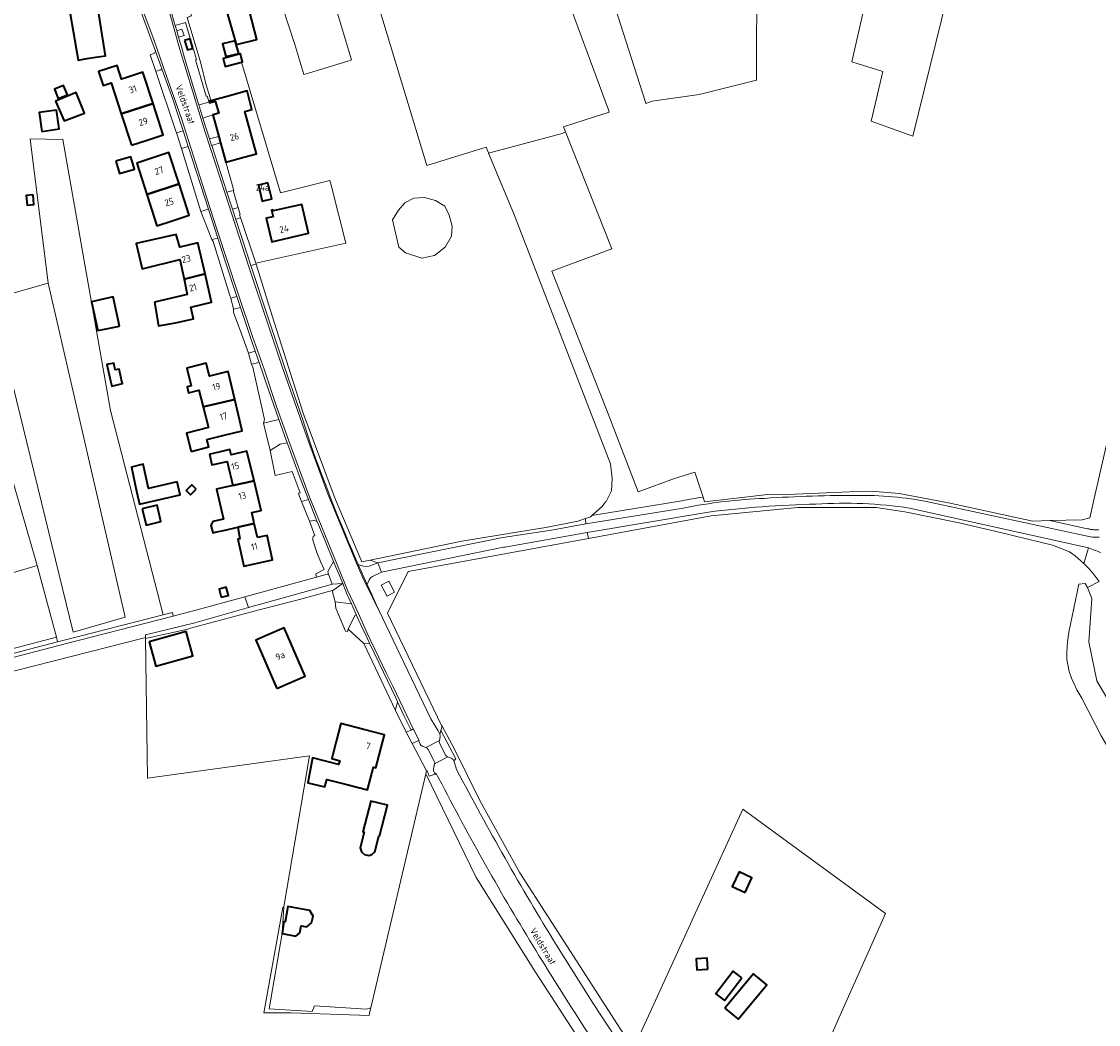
# Model space of a CAD drawing. Extents: x 184422 to 186971, y 345860 to 349088.
# Tile 51 of 59: x 185639 to 185929, y 347730 to 348000. Entities that reach past the tile are written whole.
import ezdxf
from ezdxf.enums import TextEntityAlignment as Align

# ---------------------------------------------------------------- set-up
doc = ezdxf.new("R2010")
doc.units = 0
for name, color, linetype, lineweight in [('B-WE-GR-BEPLANTING_CULTUUR_HEESTERS-GV', 90, 'Continuous', 18), ('B-WE-GR-BOUWLAND-GV', 80, 'Continuous', 13), ('B-WE-GR-GRAS-GV', 60, 'Continuous', 13), ('B-WE-GR-HOUTWAL-GV', 40, 'Continuous', 13), ('B-WE-GR-STRUIK-GV', 90, 'Continuous', 13), ('B-WE-OG-BEBOUWING-GV', 7, 'Continuous', 35), ('B-WE-OG-BEBOUWING-T18', 1, 'Continuous', 18), ('B-WE-OG-BEBOUWING_SCHUUR-GV', 7, 'Continuous', 35), ('B-WE-OG-TERREIN_ERF-GV', 7, 'Continuous', 18), ('B-WE-OG-TOPOGRAFIE-T18', 1, 'Continuous', 18), ('B-WE-OG-WEG-GV', 7, 'Continuous', 18), ('B-WE-VH-ONVERHARD-GV', 252, 'Continuous', 18), ('B-WE-VH-VERHARDING_ASFALT-GV', 252, 'Continuous', 18), ('B-WE-VH-VERHARDING_BETONSTRAATSTEEN-GV', 252, 'Continuous', 18), ('B-WE-VH-VERHARDING_HALFVERHARDING_GRIND-GV', 252, 'Continuous', 18), ('B-WE-VH-VERHARDING_OPEN-GV', 252, 'Continuous', 18), ('B-WE-VH-VERHARDING_TEGEL-GV', 252, 'Continuous', 18)]:
    doc.layers.add(name, color=color, linetype=linetype, lineweight=lineweight)
doc.styles.add('NLCS-ISO-M1000-T18', font='NLCS-ISO.ttf', dxfattribs={"height": 1.8})

msp = doc.modelspace()

# ---------------------------------------------------------------- linework, layer by layer
at = {"layer": 'B-WE-GR-BEPLANTING_CULTUUR_HEESTERS-GV', "flags": 128}
msp.add_lwpolyline([(185680.985, 347997.72), (185681.481, 347995.942), (185682.95, 347996.395), (185682.406, 347998.131)], close=True, dxfattribs=at)
at = {"layer": 'B-WE-GR-BOUWLAND-GV', "flags": 128}
for points in [[(185929.72, 347807.984), (185924.456, 347818.061), (185923.122, 347820.38), (185921.658, 347823.442), (185921.04, 347825.292), (185920.457, 347828.498), (185920.402, 347830.574), (185920.601, 347833.238), (185920.957, 347835.904), (185923.677, 347848.771), (185925.376, 347849.003), (185926.038, 347847.886), (185929.168, 347849.492), (185927.775, 347851.262), (185926.447, 347852.885), (185924.972, 347854.377), (185922.727, 347856.442), (185921.137, 347857.524), (185916.58, 347859.294), (185902.567, 347862.703), (185891.438, 347865.277), (185876.86, 347868.243), (185869.126, 347869.414), (185848.092, 347869.414), (185824.808, 347867.165), (185791.744, 347861.085), (185743.212, 347852.161), (185737.776, 347841.169), (185737.675, 347840.933), (185752.221, 347810.788), (185752.36, 347810.535), (185755.748, 347804.384), (185762.499, 347790.568), (185773.287, 347771.072), (185803.807, 347723.724)], [(185796.722, 347714.751), (185777.473, 347744.375), (185761.572, 347769.844), (185750.927, 347791.664), (185747.964, 347797.738), (185733.183, 347734.741), (185732.867, 347733.4), (185732.766, 347732.72), (185711.669, 347733.4), (185704.443, 347733.4), (185709.5, 347761.764), (185709.809, 347761.985), (185716.705, 347802.617), (185673.167, 347796.603), (185672.578, 347834.13), (185672.591, 347834.414), (185671.921, 347834.243), (185618.317, 347820.58)], [(185803.991, 347724.127), (185807.875, 347732.624), (185833.326, 347788.19), (185871.69, 347760.144), (185835.839, 347679.843)]]:
    msp.add_lwpolyline(points, dxfattribs=at)
at = {"layer": 'B-WE-GR-GRAS-GV', "flags": 128}
for points in [[(185895.962, 348038.242), (185879.024, 347969.319), (185867.773, 347973.35), (185870.983, 347986.777), (185862.591, 347989.334), (185865.541, 348002.38)], [(185837.022, 348014.444), (185836.937, 347984.399), (185821.538, 347980.537), (185808.856, 347978.781), (185807.195, 347978.163), (185807.004, 347978.762), (185796.818, 348010.777)], [(185784.167, 348011.658), (185797.118, 347976.457), (185797.354, 347975.816), (185793.357, 347974.529), (185785.046, 347971.853), (185785.556, 347970.529), (185798.06, 347938.989), (185781.897, 347932.966), (185796.646, 347895.812), (185805.105, 347873.626), (185814.934, 347877.188), (185817.248, 347877.944), (185820.342, 347878.954), (185820.432, 347878.684), (185822.581, 347872.234), (185823.015, 347870.931), (185830.815, 347871.825), (185839.242, 347872.791), (185847.371, 347873.008), (185866.155, 347873.84), (185868.888, 347873.746), (185875.318, 347873.221), (185888.642, 347870.631), (185911.307, 347865.764), (185915.907, 347865.887), (185924.558, 347866.117), (185926.647, 347866.649), (185928.234, 347873.772), (185939.866, 347924.613)], [(185699.251, 348008.295), (185702.533, 347995.354), (185697.041, 347994.008), (185697.816, 347991.397), (185698.128, 347991.478), (185698.148, 347991.483), (185698.365, 347990.649), (185698.71, 347989.32), (185698.452, 347989.253), (185708.899, 347954.056), (185722.192, 347957.435), (185722.526, 347956.123), (185726.495, 347940.512), (185702.255, 347935.189), (185702.345, 347934.882), (185706.583, 347921.245), (185714.988, 347894.829), (185723.585, 347871.709), (185730.766, 347854.752), (185733.054, 347855.227), (185757.709, 347860.34), (185776.884, 347863.516), (185780.281, 347864.02), (185788.884, 347865.714), (185790.954, 347866.416), (185792.095, 347866.803), (185792.286, 347866.874), (185792.672, 347867.274), (185795.458, 347869.681), (185796.378, 347870.907), (185796.476, 347871.003), (185797.958, 347873.861), (185798.17, 347877.248), (185797.641, 347881.163), (185771.711, 347948.474), (185764.906, 347964.747), (185764.871, 347964.831), (185764.237, 347966.354), (185748.281, 347961.406), (185735.516, 348003.507)], [(185724.116, 348002.678), (185728.008, 347989.831), (185726.981, 347989.52), (185717.598, 347986.677), (185715.2, 347985.951), (185712.721, 347994.028), (185709.561, 348003.885)], [(185611.308, 347824.709), (185648.614, 347834.499), (185643.455, 347853.813), (185624.405, 347848.125)]]:
    msp.add_lwpolyline(points, dxfattribs=at)
for points in [[(185742.526, 347937.934), (185740.767, 347939.472), (185739.075, 347946.781), (185740.641, 347949.422), (185742.399, 347951.369), (185744.785, 347952.624), (185747.673, 347952.813), (185750.624, 347952.059), (185753.135, 347950.489), (185754.266, 347948.104), (185755.082, 347945.09), (185754.887, 347942.398), (185753.238, 347939.442), (185750.378, 347937.195), (185746.905, 347936.514)], [(185653.112, 347835.822), (185667.135, 347839.923), (185646.365, 347929.749), (185631.152, 347925.516)], [(185635.831, 347880.307), (185632.194, 347884.81), (185614.647, 347880.549), (185624.405, 347848.125), (185643.455, 347853.813)], [(185711.669, 347733.4), (185732.766, 347732.72), (185732.867, 347733.4), (185733.183, 347734.741), (185732.085, 347734.46), (185718.065, 347735.3), (185717.417, 347733.824), (185705.826, 347734.535), (185709.314, 347754.785), (185709.809, 347761.985), (185709.5, 347761.764), (185704.443, 347733.4)]]:
    msp.add_lwpolyline(points, close=True, dxfattribs=at)
at = {"layer": 'B-WE-GR-HOUTWAL-GV', "flags": 128}
for points in [[(185648.614, 347834.499), (185648.95, 347833.241), (185650.744, 347833.71), (185677.356, 347840.539), (185663.214, 347895.512), (185650.396, 347968.427), (185641.566, 347968.596), (185646.365, 347929.749), (185667.135, 347839.923), (185653.112, 347835.822), (185631.152, 347925.516), (185627.183, 347923.928), (185636.179, 347886.887), (185636.433, 347885.84), (185632.194, 347884.81), (185635.831, 347880.307), (185643.455, 347853.813)], [(185926.038, 347847.886), (185925.376, 347849.003), (185923.677, 347848.771), (185920.957, 347835.904), (185920.601, 347833.238), (185920.402, 347830.574), (185920.457, 347828.498), (185921.04, 347825.292), (185921.658, 347823.442), (185923.122, 347820.38), (185924.456, 347818.061), (185929.72, 347807.984), (186003.932, 347682.221), (186033.291, 347633.23), (186044.917, 347615.829), (186048.909, 347618.127), (185928.48, 347822.727), (185926.322, 347833.302), (185927.186, 347844.957)]]:
    msp.add_lwpolyline(points, close=True, dxfattribs=at)
msp.add_lwpolyline([(185939.866, 347924.613), (185928.234, 347873.772), (185926.647, 347866.649), (185924.558, 347866.117), (185915.907, 347865.887), (185926.026, 347863.706), (185926.201, 347863.665), (185926.376, 347863.626), (185926.552, 347863.591), (185926.728, 347863.559), (185926.905, 347863.53), (185927.083, 347863.504), (185927.261, 347863.482), (185927.439, 347863.462), (185927.618, 347863.445), (185927.797, 347863.432), (185927.976, 347863.422), (185928.155, 347863.414), (185928.335, 347863.41), (185928.514, 347863.409), (185928.694, 347863.412), (185928.873, 347863.417), (185929.052, 347863.425)], dxfattribs=at)
at = {"layer": 'B-WE-GR-STRUIK-GV', "flags": 128}
msp.add_lwpolyline([(185562.384, 347810.698), (185562.199, 347809.831), (185563.291, 347810.27), (185584.079, 347816.822), (185617.037, 347824.908), (185648.95, 347833.241), (185648.614, 347834.499), (185611.308, 347824.709), (185565.987, 347812.664), (185565.688, 347812.585), (185520.824, 347877.515), (185518.649, 347879.902), (185517.77, 347879.285), (185518.857, 347877.849), (185519.638, 347877.615), (185564.307, 347811.425), (185564.19, 347811.39)], close=True, dxfattribs=at)
at = {"layer": 'B-WE-OG-BEBOUWING-GV', "flags": 128}
for points in [[(185643.034, 348009.184), (185643.195, 348009.211), (185643.261, 348008.821), (185651.004, 348010.135), (185654.449, 347989.829), (185656.907, 347990.216), (185659.101, 347990.561), (185661.846, 347990.993), (185660.429, 348000), (185658.629, 348011.447), (185661.677, 348011.892), (185660.259, 348021.302), (185653.623, 348020.222), (185653.398, 348021.265), (185653.11, 348021.217), (185649.952, 348020.693), (185649.196, 348025.667), (185640.838, 348024.356), (185640.914, 348023.872), (185642.51, 348012.574)], [(185696.698, 347994.969), (185696.976, 347993.992), (185697.041, 347994.008), (185702.533, 347995.354), (185699.251, 348008.295), (185698.665, 348008.152), (185698.098, 348010.466), (185697.283, 348010.361), (185697.064, 348011.08), (185695.819, 348010.702), (185695.073, 348013.161), (185691.803, 348012.168)], [(185696.698, 347994.969), (185693.276, 347994.18), (185694.212, 347990.768), (185697.661, 347991.586), (185696.976, 347993.992)], [(185694.199, 347990.457), (185693.46, 347990.265), (185694.023, 347988.101), (185698.452, 347989.253), (185698.71, 347989.32), (185698.365, 347990.649), (185698.148, 347991.483), (185698.128, 347991.478), (185697.816, 347991.397)], [(185666.067, 347975.327), (185674.629, 347978.099), (185671.896, 347986.541), (185667.3, 347985.054), (185666.178, 347984.691), (185664.98, 347988.394), (185659.976, 347986.775), (185661.202, 347982.988), (185663.362, 347983.687)], [(185651.57, 347980.424), (185650.538, 347983.004), (185648.067, 347982.017), (185649.099, 347979.436)], [(185648.355, 347978.753), (185650.696, 347973.474), (185656.145, 347975.505), (185653.916, 347981.094)], [(185689.757, 347978.507), (185689.804, 347978.335), (185691.377, 347978.774), (185692.279, 347975.496), (185690.717, 347975.066), (185692.321, 347969.242), (185692.793, 347967.528), (185694.226, 347962.324), (185699.047, 347963.652), (185702.444, 347964.588), (185699.286, 347975.978), (185701.207, 347976.511), (185699.902, 347981.529), (185694.519, 347980.047), (185690.199, 347978.858), (185690.186, 347978.854), (185689.698, 347978.72)], [(185644.732, 347970.615), (185649.396, 347971.279), (185648.672, 347976.359), (185644.003, 347975.689)], [(185668.798, 347966.887), (185672.775, 347968.174), (185677.361, 347969.658), (185674.629, 347978.099), (185666.067, 347975.327)], [(185670.226, 347962.112), (185672.936, 347953.681), (185681.606, 347956.468), (185678.896, 347964.899), (185674.285, 347963.417)], [(185664.653, 347962.568), (185665.628, 347959.265), (185669.618, 347960.443), (185668.642, 347963.746)], [(185672.936, 347953.681), (185675.646, 347945.25), (185679.727, 347946.562), (185684.316, 347948.037), (185681.606, 347956.468)], [(185705.528, 347956.765), (185702.953, 347956.149), (185703.969, 347951.849), (185706.544, 347952.465)], [(185642.355, 347953.532), (185640.501, 347953.376), (185640.721, 347950.772), (185642.574, 347950.928)], [(185706.928, 347947.637), (185705.091, 347947.229), (185706.608, 347940.887), (185711.471, 347942.05), (185716.458, 347943.243), (185714.607, 347950.981), (185711.777, 347950.329), (185706.905, 347949.207), (185706.84, 347949.489), (185706.518, 347949.415)], [(185688.607, 347932.257), (185686.658, 347940.614), (185681.789, 347939.479), (185680.867, 347942.894), (185670.125, 347940.49), (185671.658, 347933.638), (185681.81, 347936.126), (185682.961, 347930.828)], [(185674.984, 347924.622), (185676.096, 347918.281), (185680.651, 347919.081), (185685.521, 347920.216), (185684.796, 347923.323), (185690.386, 347924.627), (185688.607, 347932.257), (185682.961, 347930.828), (185683.843, 347926.769)], [(185665.557, 347918.22), (185663.938, 347926.078), (185658.107, 347924.793), (185659.793, 347917.035)], [(185663.195, 347903.529), (185663.526, 347902.106), (185666.391, 347902.772), (185666.166, 347903.72), (185666.058, 347904.183), (185665.482, 347906.659), (185664.476, 347906.426), (185664.044, 347908.287), (185662.19, 347907.856)], [(185696.613, 347898.435), (185694.814, 347905.967), (185689.811, 347904.732), (185688.93, 347908.211), (185684.063, 347906.979), (185683.688, 347906.884), (185684.876, 347902.192), (185683.787, 347901.916), (185684.201, 347900.283), (185686.976, 347900.986), (185688.114, 347896.493)], [(185684.856, 347884.515), (185689.638, 347885.726), (185689.128, 347887.739), (185693.734, 347888.839), (185698.626, 347890.008), (185696.613, 347898.435), (185688.114, 347896.493), (185689.525, 347890.918), (185683.613, 347889.421)], [(185689.795, 347883.737), (185690.453, 347880.875), (185694.592, 347881.827), (185696.11, 347875.32), (185701.787, 347876.621), (185699.894, 347884.586), (185695.672, 347883.582), (185695.323, 347885.051), (185690.452, 347883.894)], [(185681.153, 347876.318), (185673.42, 347874.555), (185671.95, 347881.048), (185668.782, 347880.234), (185670.171, 347873.814), (185670.967, 347870.322), (185681.949, 347872.826)], [(185686.204, 347874.336), (185685.073, 347875.481), (185683.564, 347873.989), (185684.695, 347872.845)], [(185693.533, 347866.314), (185690.661, 347865.652), (185690.2, 347864.572), (185690.484, 347863.43), (185690.675, 347862.593), (185691.356, 347862.744), (185693.556, 347863.231), (185697.438, 347864.09), (185701.86, 347865.068), (185701.727, 347865.654), (185701.183, 347868.054), (185703.693, 347868.602), (185701.787, 347876.621), (185696.11, 347875.32), (185691.694, 347874.308)], [(185671.707, 347869.096), (185672.738, 347864.699), (185676.734, 347865.635), (185675.703, 347870.033)], [(185702.712, 347861.307), (185701.86, 347865.068), (185697.438, 347864.09), (185698.013, 347860.979), (185697.451, 347860.855), (185699.006, 347853.597), (185701.88, 347854.248), (185706.775, 347855.356), (185705.296, 347861.892)], [(185692.964, 347845.29), (185694.876, 347845.764), (185694.337, 347847.937), (185692.424, 347847.463)], [(185707.891, 347820.687), (185710.948, 347822.008), (185715.551, 347823.996), (185709.912, 347837.05), (185705.34, 347835.075), (185702.252, 347833.741)], [(185673.569, 347833.23), (185675.368, 347826.743), (185685.368, 347829.516), (185683.569, 347836.004)], [(185727.098, 347794.763), (185732.319, 347793.41), (185733.884, 347799.564), (185734.559, 347799.395), (185736.874, 347808.227), (185730.991, 347809.755), (185725.109, 347811.283), (185723.852, 347806.444), (185722.943, 347802.945), (185722.697, 347801.843), (185724.845, 347801.273), (185724.538, 347800.283), (185717.506, 347802.092), (185716.29, 347795.354), (185720.859, 347794.208), (185721.415, 347796.235)], [(185735.503, 347780.963), (185737.695, 347789.274), (185733.254, 347790.431), (185731.062, 347782.12), (185731.429, 347782.024), (185730.37, 347777.863), (185730.687, 347776.759), (185731.483, 347776.021), (185732.633, 347775.784), (185733.47, 347776.015), (185734.245, 347776.737), (185735.325, 347781.009)], [(185833.889, 347765.831), (185835.724, 347769.794), (185832.282, 347771.387), (185830.448, 347767.424)], [(185709.811, 347757.992), (185709.314, 347754.785), (185713.013, 347754.049), (185714.102, 347754.933), (185714.497, 347756.814), (185715.956, 347756.576), (185717.286, 347757.623), (185717.66, 347759.486), (185716.825, 347760.925), (185710.898, 347762.011), (185710.131, 347757.913)], [(185823.89, 347745.2), (185823.696, 347748.183), (185820.741, 347747.992), (185820.935, 347745.008)], [(185832.986, 347742.833), (185830.642, 347744.633), (185825.98, 347738.564), (185828.324, 347736.764)], [(185828.441, 347734.724), (185832.054, 347731.719), (185839.727, 347740.946), (185836.113, 347743.951)]]:
    msp.add_lwpolyline(points, close=True, dxfattribs=at)
at = {"layer": 'B-WE-OG-BEBOUWING_SCHUUR-GV', "flags": 128}
msp.add_lwpolyline([(185683.127, 347995.104), (185683.884, 347992.531), (185685.322, 347992.958), (185684.58, 347995.488)], close=True, dxfattribs=at)
at = {"layer": 'B-WE-OG-TERREIN_ERF-GV', "flags": 128}
for points in [[(185865.541, 348002.38), (185862.591, 347989.334), (185870.983, 347986.777), (185867.773, 347973.35), (185879.024, 347969.319), (185895.962, 348038.242)], [(185675.256, 347992.203), (185672.382, 348000), (185662.592, 348026.56), (185653.983, 348028.849), (185609.04, 348017.61)], [(185635.124, 348022.98), (185640.914, 348023.872), (185640.838, 348024.356), (185649.196, 348025.667), (185649.952, 348020.693), (185653.11, 348021.217), (185653.398, 348021.265), (185653.623, 348020.222), (185660.259, 348021.302), (185661.677, 348011.892), (185658.629, 348011.447), (185660.429, 348000), (185661.846, 347990.993), (185659.101, 347990.561), (185656.907, 347990.216), (185654.449, 347989.829), (185651.004, 348010.135), (185643.261, 348008.821), (185643.195, 348009.211), (185643.034, 348009.184), (185638.207, 348008.365)], [(185796.818, 348010.777), (185807.004, 347978.762), (185807.195, 347978.163), (185808.856, 347978.781), (185821.538, 347980.537), (185836.937, 347984.399), (185837.022, 348014.444)], [(185683.838, 348001.224), (185687.505, 347988.979), (185688.862, 347983.431), (185689.969, 347979.645), (185690.186, 347978.854), (185690.199, 347978.858), (185694.519, 347980.047), (185699.902, 347981.529), (185701.207, 347976.511), (185699.286, 347975.978), (185702.444, 347964.588), (185699.047, 347963.652), (185694.226, 347962.324), (185696.385, 347954.747), (185696.164, 347954.729), (185697.482, 347950.141), (185698.053, 347948.267), (185697.861, 347948.207), (185698.143, 347947.418), (185702.255, 347935.189), (185726.495, 347940.512), (185722.526, 347956.123), (185722.192, 347957.435), (185708.899, 347954.056), (185698.452, 347989.253), (185694.023, 347988.101), (185693.46, 347990.265), (185694.199, 347990.457), (185697.816, 347991.397), (185697.041, 347994.008), (185696.976, 347993.992), (185697.661, 347991.586), (185694.212, 347990.768), (185693.276, 347994.18), (185696.698, 347994.969), (185691.803, 348012.168)], [(185735.516, 348003.507), (185748.281, 347961.406), (185764.237, 347966.354), (185764.871, 347964.831), (185764.906, 347964.747), (185784.713, 347970.097), (185785.556, 347970.529), (185785.046, 347971.853), (185793.357, 347974.529), (185797.354, 347975.816), (185797.118, 347976.457), (185784.167, 348011.658)], [(185709.561, 348003.885), (185712.721, 347994.028), (185715.2, 347985.951), (185717.598, 347986.677), (185726.981, 347989.52), (185728.008, 347989.831), (185724.116, 348002.678)], [(185695.548, 347925.78), (185695.301, 347926.459), (185690.823, 347940.977), (185690.414, 347941.52), (185687.512, 347949.051), (185682.319, 347966.005), (185680.936, 347970.21), (185680.706, 347970.911), (185675.396, 347986.738), (185673.87, 347991.257), (185674.808, 347991.576)], [(185822.581, 347872.234), (185820.432, 347878.684), (185820.342, 347878.954), (185817.248, 347877.944), (185814.934, 347877.188), (185805.105, 347873.626), (185796.646, 347895.812), (185781.897, 347932.966), (185798.06, 347938.989), (185785.556, 347970.529), (185784.713, 347970.097), (185764.906, 347964.747), (185771.711, 347948.474), (185797.641, 347881.163), (185798.17, 347877.248), (185797.958, 347873.861), (185796.476, 347871.003), (185796.378, 347870.907)], [(185631.152, 347925.516), (185646.365, 347929.749), (185641.566, 347968.596), (185650.396, 347968.427), (185663.214, 347895.512), (185677.356, 347840.539), (185679.849, 347841.179), (185680.046, 347840.197), (185686.173, 347841.769), (185699.312, 347845.371), (185718.567, 347850.649), (185718.398, 347851.529), (185720.676, 347852.771), (185719.693, 347854.859), (185718.672, 347857.341), (185717.562, 347860.63), (185717.623, 347861.201), (185717.679, 347861.718), (185718.115, 347861.792), (185716.7, 347865.694), (185714.55, 347871.056), (185714.009, 347872.404), (185713.757, 347873.264), (185714.218, 347873.349), (185712.041, 347879.121), (185707.479, 347877.991), (185706.141, 347884.751), (185704.343, 347892.131), (185704.649, 347893.065), (185701.488, 347907.217), (185701.07, 347907.95), (185700.319, 347910.919), (185698.09, 347917.15), (185696.271, 347921.864), (185696.288, 347922.783), (185695.548, 347925.78)], [(185796.378, 347870.907), (185795.458, 347869.681), (185792.672, 347867.274), (185816.876, 347871.205)]]:
    msp.add_lwpolyline(points, dxfattribs=at)
at = {"layer": 'B-WE-OG-TERREIN_ERF-GV'}
for points in [[(185674.808, 347991.576, 0.2581273), (185675.256, 347992.203)], [(185816.876, 347871.205, -0.0103528), (185822.581, 347872.234)]]:
    msp.add_lwpolyline(points, format="xyb", dxfattribs=at)
at = {"layer": 'B-WE-OG-TERREIN_ERF-GV', "flags": 128}
for points in [[(185666.067, 347975.327), (185663.362, 347983.687), (185661.202, 347982.988), (185659.976, 347986.775), (185664.98, 347988.394), (185666.178, 347984.691), (185667.3, 347985.054), (185671.896, 347986.541), (185674.629, 347978.099), (185677.361, 347969.658), (185672.775, 347968.174), (185668.798, 347966.887)], [(185648.355, 347978.753), (185653.916, 347981.094), (185656.145, 347975.505), (185650.696, 347973.474)], [(185644.003, 347975.689), (185648.672, 347976.359), (185649.396, 347971.279), (185644.732, 347970.615)], [(185672.936, 347953.681), (185670.226, 347962.112), (185674.285, 347963.417), (185678.896, 347964.899), (185681.606, 347956.468), (185684.316, 347948.037), (185679.727, 347946.562), (185675.646, 347945.25)], [(185703.969, 347951.849), (185702.953, 347956.149), (185705.528, 347956.765), (185706.544, 347952.465)], [(185739.075, 347946.781), (185740.767, 347939.472), (185742.526, 347937.934), (185746.905, 347936.514), (185750.378, 347937.195), (185753.238, 347939.442), (185754.887, 347942.398), (185755.082, 347945.09), (185754.266, 347948.104), (185753.135, 347950.489), (185750.624, 347952.059), (185747.673, 347952.813), (185744.785, 347952.624), (185742.399, 347951.369), (185740.641, 347949.422)], [(185706.608, 347940.887), (185705.091, 347947.229), (185706.928, 347947.637), (185706.518, 347949.415), (185706.84, 347949.489), (185706.905, 347949.207), (185711.777, 347950.329), (185714.607, 347950.981), (185716.458, 347943.243), (185711.471, 347942.05)], [(185688.607, 347932.257), (185690.386, 347924.627), (185684.796, 347923.323), (185685.521, 347920.216), (185680.651, 347919.081), (185676.096, 347918.281), (185674.984, 347924.622), (185683.843, 347926.769), (185682.961, 347930.828), (185681.81, 347936.126), (185671.658, 347933.638), (185670.125, 347940.49), (185680.867, 347942.894), (185681.789, 347939.479), (185686.658, 347940.614)], [(185665.557, 347918.22), (185659.793, 347917.035), (185658.107, 347924.793), (185663.938, 347926.078)], [(185666.391, 347902.772), (185663.526, 347902.106), (185663.195, 347903.529), (185662.19, 347907.856), (185664.044, 347908.287), (185664.476, 347906.426), (185665.482, 347906.659), (185666.058, 347904.183), (185666.166, 347903.72)], [(185696.613, 347898.435), (185698.626, 347890.008), (185693.734, 347888.839), (185689.128, 347887.739), (185689.638, 347885.726), (185684.856, 347884.515), (185683.613, 347889.421), (185689.525, 347890.918), (185688.114, 347896.493), (185686.976, 347900.986), (185684.201, 347900.283), (185683.787, 347901.916), (185684.876, 347902.192), (185683.688, 347906.884), (185684.063, 347906.979), (185688.93, 347908.211), (185689.811, 347904.732), (185694.814, 347905.967)], [(185690.661, 347865.652), (185693.533, 347866.314), (185691.694, 347874.308), (185696.11, 347875.32), (185694.592, 347881.827), (185690.453, 347880.875), (185689.795, 347883.737), (185690.452, 347883.894), (185695.323, 347885.051), (185695.672, 347883.582), (185699.894, 347884.586), (185701.787, 347876.621), (185703.693, 347868.602), (185701.183, 347868.054), (185701.727, 347865.654), (185701.86, 347865.068), (185702.712, 347861.307), (185705.296, 347861.892), (185706.775, 347855.356), (185701.88, 347854.248), (185699.006, 347853.597), (185697.451, 347860.855), (185698.013, 347860.979), (185697.438, 347864.09), (185693.556, 347863.231), (185691.356, 347862.744), (185690.675, 347862.593), (185690.484, 347863.43), (185690.2, 347864.572)], [(185673.42, 347874.555), (185681.153, 347876.318), (185681.949, 347872.826), (185670.967, 347870.322), (185670.171, 347873.814), (185668.782, 347880.234), (185671.95, 347881.048)], [(185675.703, 347870.033), (185676.734, 347865.635), (185672.738, 347864.699), (185671.707, 347869.096)], [(185736.004, 347848.545), (185737.576, 347845.551), (185739.601, 347846.615), (185738.029, 347849.609)], [(185709.314, 347754.785), (185705.826, 347734.535), (185717.417, 347733.824), (185718.065, 347735.3), (185732.085, 347734.46), (185733.183, 347734.741), (185747.964, 347797.738), (185748.149, 347798.527), (185744.329, 347805.871), (185742.729, 347808.946), (185739.824, 347814.817), (185731.34, 347832.803), (185727.108, 347836.704), (185726.895, 347836.02), (185726.432, 347836.178), (185723.833, 347842.322), (185723.578, 347844.01), (185722.847, 347847.063), (185714.025, 347844.616), (185703.146, 347841.856), (185684.355, 347836.82), (185684.002, 347836.629), (185672.578, 347834.13), (185673.167, 347796.603), (185716.705, 347802.617), (185709.809, 347761.985)], [(185702.252, 347833.741), (185705.34, 347835.075), (185709.912, 347837.05), (185715.551, 347823.996), (185710.948, 347822.008), (185707.891, 347820.687)], [(185685.368, 347829.516), (185675.368, 347826.743), (185673.569, 347833.23), (185683.569, 347836.004)], [(185720.859, 347794.208), (185716.29, 347795.354), (185717.506, 347802.092), (185724.538, 347800.283), (185724.845, 347801.273), (185722.697, 347801.843), (185722.943, 347802.945), (185723.852, 347806.444), (185725.109, 347811.283), (185730.991, 347809.755), (185736.874, 347808.227), (185734.559, 347799.395), (185733.884, 347799.564), (185732.319, 347793.41), (185727.098, 347794.763), (185721.415, 347796.235)], [(185737.695, 347789.274), (185735.503, 347780.963), (185735.325, 347781.009), (185734.245, 347776.737), (185733.47, 347776.015), (185732.633, 347775.784), (185731.483, 347776.021), (185730.687, 347776.759), (185730.37, 347777.863), (185731.429, 347782.024), (185731.062, 347782.12), (185733.254, 347790.431)], [(185804.345, 347723.965), (185806.713, 347722.469), (185806.261, 347719.864), (185809.399, 347714.989), (185810.666, 347713.021), (185812.791, 347710.117), (185813.791, 347709.252), (185814.269, 347708.557), (185820.351, 347699.715), (185835.121, 347679.97), (185835.839, 347679.843), (185871.69, 347760.144), (185833.326, 347788.19), (185807.875, 347732.624), (185803.991, 347724.127)], [(185709.314, 347754.785), (185709.811, 347757.992), (185710.131, 347757.913), (185710.898, 347762.011), (185716.825, 347760.925), (185717.66, 347759.486), (185717.286, 347757.623), (185715.956, 347756.576), (185714.497, 347756.814), (185714.102, 347754.933), (185713.013, 347754.049)], [(185828.441, 347734.724), (185836.113, 347743.951), (185839.727, 347740.946), (185832.054, 347731.719)]]:
    msp.add_lwpolyline(points, close=True, dxfattribs=at)
at = {"layer": 'B-WE-OG-WEG-GV', "flags": 128}
for points in [[(185729.8, 347854.099), (185731.222, 347853.632), (185731.989, 347853.516), (185732.753, 347853.659), (185735.108, 347854.523), (185733.054, 347855.227), (185730.766, 347854.752), (185723.585, 347871.709), (185714.988, 347894.829), (185706.583, 347921.245), (185702.345, 347934.882), (185701.658, 347934.699), (185700.929, 347934.505), (185705.582, 347920.409), (185711.287, 347903.224), (185711.296, 347903.197), (185711.932, 347901.625), (185712.509, 347900.031), (185714.784, 347893.304), (185716.939, 347886.537)], [(185929.052, 347863.425), (185928.873, 347863.417), (185928.694, 347863.412), (185928.514, 347863.409), (185928.335, 347863.41), (185928.155, 347863.414), (185927.976, 347863.422), (185927.797, 347863.432), (185927.618, 347863.445), (185927.439, 347863.462), (185927.261, 347863.482), (185927.083, 347863.504), (185926.905, 347863.53), (185926.728, 347863.559), (185926.552, 347863.591), (185926.376, 347863.626), (185926.201, 347863.665), (185926.026, 347863.706), (185915.907, 347865.887), (185911.307, 347865.764), (185888.642, 347870.631), (185875.318, 347873.221), (185868.888, 347873.746), (185866.155, 347873.84), (185847.371, 347873.008), (185839.242, 347872.791), (185830.815, 347871.825), (185823.015, 347870.931), (185822.581, 347872.234)], [(185816.876, 347871.205), (185792.672, 347867.274), (185792.286, 347866.874), (185792.095, 347866.803), (185790.954, 347866.416)], [(185790.954, 347866.416), (185791.024, 347864.98), (185817.234, 347869.237)], [(185791.4, 347862.651), (185791.744, 347861.085), (185824.808, 347867.165), (185848.092, 347869.414), (185869.126, 347869.414), (185876.86, 347868.243), (185891.438, 347865.277), (185902.567, 347862.703), (185916.58, 347859.294), (185921.137, 347857.524), (185922.727, 347856.442), (185924.972, 347854.377), (185926.012, 347857.64), (185926.246, 347858.524), (185878.162, 347869.259)], [(185884.722, 347870.561), (185925.579, 347861.757)], [(185824.072, 347868.165), (185791.4, 347862.651)], [(185927.644, 347858.048), (185926.246, 347858.524), (185926.012, 347857.64), (185924.972, 347854.377), (185926.447, 347852.885), (185927.775, 347851.262), (185929.168, 347849.492), (185926.038, 347847.886), (185927.186, 347844.957), (185926.322, 347833.302), (185928.48, 347822.727), (186048.909, 347618.127), (186044.917, 347615.829)], [(185618.317, 347820.58), (185671.921, 347834.243), (185672.591, 347834.414), (185672.624, 347835.113), (185685.907, 347838.393), (185700.326, 347842.461), (185699.312, 347845.371), (185686.173, 347841.769), (185680.046, 347840.197), (185651.002, 347832.744), (185617.293, 347823.941)], [(185435.783, 347749.618), (185441.844, 347754.352), (185461.79, 347765.324), (185485.742, 347776.823), (185537.918, 347798.987), (185563.628, 347809.328), (185584.347, 347815.858), (185617.293, 347823.941), (185651.002, 347832.744), (185680.046, 347840.197), (185679.849, 347841.179), (185677.356, 347840.539), (185650.744, 347833.71), (185648.95, 347833.241), (185617.037, 347824.908), (185584.079, 347816.822), (185563.291, 347810.27), (185562.199, 347809.831), (185537.529, 347799.908), (185485.335, 347777.737), (185461.333, 347766.214), (185459.995, 347765.478), (185441.291, 347755.188), (185435.073, 347750.333)], [(185783.113, 347751.653), (185793.058, 347735.914), (185802.835, 347721.078), (185804.034, 347723.37), (185804.345, 347723.965), (185803.991, 347724.127), (185803.807, 347723.724), (185773.287, 347771.072), (185762.499, 347790.568), (185755.748, 347804.384), (185752.36, 347810.535), (185752.054, 347809.418), (185756.1, 347801.771), (185755.522, 347801.253)], [(185755.522, 347801.253), (185755.827, 347800.405), (185756.273, 347798.891)], [(185752.272, 347795.053), (185750.665, 347797.89), (185750.483, 347797.653), (185748.869, 347797.151), (185748.345, 347798.549), (185748.149, 347798.527), (185747.964, 347797.738), (185750.927, 347791.664), (185761.572, 347769.844), (185777.473, 347744.375), (185796.722, 347714.751), (185797.313, 347713.841), (185798.196, 347712.482), (185799.21, 347716.615), (185798.262, 347718.006)]]:
    msp.add_lwpolyline(points, dxfattribs=at)
at = {"layer": 'B-WE-OG-WEG-GV'}
for points in [[(185716.939, 347886.537, 0.0161831), (185729.8, 347854.099)], [(185822.581, 347872.234, 0.0103528), (185816.876, 347871.205)], [(185817.234, 347869.237, -0.0397242), (185839.102, 347871.87)], [(185839.102, 347871.87, -0.0173803), (185864.818, 347872.653)], [(185864.818, 347872.653, -0.0584894), (185884.722, 347870.561)], [(185852.955, 347870.333, 0.0243694), (185824.072, 347868.165)], [(185878.162, 347869.259, 0.0517431), (185852.955, 347870.333)], [(185925.579, 347861.757, 0.0736905), (185929.175, 347861.43)], [(185929.565, 347857.338, 0.0021225), (185927.644, 347858.048)], [(185756.273, 347798.891, 0.0160227), (185783.113, 347751.653)], [(185778.534, 347748.707, -0.0187727), (185752.272, 347795.053)], [(185798.262, 347718.006, -0.0111284), (185778.534, 347748.707)]]:
    msp.add_lwpolyline(points, format="xyb", dxfattribs=at)
at = {"layer": 'B-WE-OG-WEG-GV', "flags": 128}
for points in [[(185733.054, 347855.227), (185735.108, 347854.523), (185768.709, 347861.383), (185781.793, 347863.353), (185791.024, 347864.98), (185790.954, 347866.416), (185788.884, 347865.714), (185780.281, 347864.02), (185776.884, 347863.516), (185757.709, 347860.34)], [(185736.065, 347852.044), (185733.655, 347850.837), (185733.135, 347850.451), (185732.776, 347849.913), (185732.248, 347848.714), (185733.434, 347846.003), (185734.685, 347843.321), (185736.384, 347839.723), (185742.043, 347827.733), (185749.338, 347812.556), (185751.312, 347809.322), (185751.79, 347808.46), (185752.054, 347809.418), (185752.36, 347810.535), (185752.221, 347810.788), (185737.675, 347840.933), (185737.776, 347841.169), (185743.212, 347852.161), (185791.744, 347861.085), (185791.4, 347862.651), (185769.239, 347858.766), (185768.895, 347858.696)], [(185736.004, 347848.545), (185738.029, 347849.609), (185739.601, 347846.615), (185737.576, 347845.551)], [(185751.638, 347806.679), (185751.615, 347806.318), (185751.732, 347805.919), (185753.338, 347802.804), (185753.548, 347802.528), (185753.934, 347802.292), (185755.005, 347801.842), (185755.321, 347801.565), (185755.522, 347801.253), (185756.1, 347801.771), (185752.054, 347809.418), (185751.79, 347808.46), (185751.904, 347808.07), (185751.865, 347807.659)], [(185750.334, 347800.422), (185750.387, 347800.759), (185750.238, 347801.181), (185748.617, 347804.305), (185748.367, 347804.629), (185748, 347804.793), (185746.996, 347805.216), (185746.657, 347805.434), (185746.445, 347805.759), (185745.994, 347806.673), (185744.329, 347805.871), (185748.149, 347798.527), (185748.345, 347798.549), (185748.869, 347797.151), (185750.483, 347797.653), (185750.197, 347798.239), (185750.067, 347798.602), (185750.037, 347799.065)]]:
    msp.add_lwpolyline(points, close=True, dxfattribs=at)
at = {"layer": 'B-WE-VH-ONVERHARD-GV', "flags": 128}
msp.add_lwpolyline([(185725.586, 347848.916), (185722.874, 347848.823), (185700.326, 347842.461), (185685.907, 347838.393), (185672.624, 347835.113), (185672.591, 347834.414), (185672.578, 347834.13), (185684.002, 347836.629), (185684.355, 347836.82), (185703.146, 347841.856), (185714.025, 347844.616), (185722.847, 347847.063), (185723.154, 347847.184)], close=True, dxfattribs=at)
at = {"layer": 'B-WE-VH-VERHARDING_ASFALT-GV', "flags": 128}
for points in [[(185748, 347804.793), (185751.638, 347806.679), (185751.865, 347807.659), (185751.904, 347808.07), (185751.79, 347808.46), (185751.312, 347809.322), (185749.338, 347812.556), (185742.043, 347827.733), (185736.384, 347839.723), (185731.106, 347850.344), (185729.542, 347854.005), (185725.833, 347862.901), (185721.728, 347872.847), (185716.453, 347887.165), (185709.266, 347907.529), (185700.409, 347934.158), (185694.02, 347953.894), (185688.648, 347970.42), (185681.824, 347992.663), (185672.199, 348027.413), (185672.333, 348027.443)], [(185668.903, 348011.134), (185674.806, 347995.321), (185678.157, 347985.715), (185682.359, 347973.842), (185689.113, 347952.633), (185691.764, 347944.268), (185697.417, 347927.214), (185701.368, 347915.395), (185704.47, 347906.598), (185707.821, 347896.614), (185711.123, 347887.332), (185716.626, 347872.491), (185724.279, 347853.764), (185727.041, 347847.021), (185729.863, 347840.932), (185732.242, 347835.626), (185737.379, 347824.933), (185739.175, 347821.195), (185744.624, 347809.872), (185746.207, 347806.73), (185745.994, 347806.673), (185746.445, 347805.759), (185746.657, 347805.434), (185746.996, 347805.216), (185748, 347804.793)], [(185756.273, 347798.891), (185755.827, 347800.405), (185755.522, 347801.253), (185755.321, 347801.565), (185755.005, 347801.842), (185753.934, 347802.292), (185750.334, 347800.422), (185750.037, 347799.065), (185750.067, 347798.602), (185750.197, 347798.239), (185750.483, 347797.653), (185750.665, 347797.89), (185752.272, 347795.053)], [(185798.262, 347718.006), (185799.21, 347716.615), (185802.455, 347711.855), (185806.941, 347715.175), (185805.731, 347716.811), (185805.616, 347716.966), (185804.034, 347719.293), (185803.303, 347720.368), (185802.835, 347721.078), (185793.058, 347735.914), (185783.113, 347751.653)]]:
    msp.add_lwpolyline(points, dxfattribs=at)
for points in [[(185724.437, 347851.88), (185723.805, 347853.376), (185723.176, 347854.874), (185721.598, 347852.184), (185721.839, 347851.516), (185722.809, 347848.821), (185722.874, 347848.823), (185725.586, 347848.916), (185725.656, 347848.945)], [(185750.334, 347800.422), (185753.934, 347802.292), (185753.548, 347802.528), (185753.338, 347802.804), (185751.732, 347805.919), (185751.615, 347806.318), (185751.638, 347806.679), (185748, 347804.793), (185748.367, 347804.629), (185748.617, 347804.305), (185750.238, 347801.181), (185750.387, 347800.759)]]:
    msp.add_lwpolyline(points, close=True, dxfattribs=at)
at = {"layer": 'B-WE-VH-VERHARDING_ASFALT-GV'}
for points in [[(185783.113, 347751.653, -0.0160227), (185756.273, 347798.891)], [(185752.272, 347795.053, 0.0187727), (185778.534, 347748.707)], [(185778.534, 347748.707, 0.0111284), (185798.262, 347718.006)]]:
    msp.add_lwpolyline(points, format="xyb", dxfattribs=at)
at = {"layer": 'B-WE-VH-VERHARDING_BETONSTRAATSTEEN-GV', "flags": 128}
for points in [[(185662.592, 348026.56), (185672.382, 348000), (185675.256, 347992.203), (185676.923, 347987.68), (185677.098, 347987.193), (185679.939, 347979.278), (185682.484, 347971.604), (185682.749, 347970.806), (185684.109, 347966.573), (185689.539, 347949.667), (185692.051, 347941.846), (185694.03, 347935.684), (185697.181, 347926.214), (185698.171, 347923.241), (185699.976, 347917.815), (185701.044, 347914.635), (185702.119, 347911.456), (185702.628, 347909.958), (185703.139, 347908.46), (185705.681, 347901.079), (185708.463, 347893.134), (185710.012, 347888.769), (185710.705, 347886.829), (185711.139, 347885.618), (185711.574, 347884.408), (185713.966, 347877.997), (185715.646, 347873.621), (185716.418, 347871.609), (185717.808, 347868.066), (185718.634, 347865.987), (185718.755, 347865.687), (185720.882, 347860.421), (185723.176, 347854.874), (185723.805, 347853.376), (185724.437, 347851.88), (185725.656, 347848.945), (185726.791, 347846.212), (185727.982, 347843.453), (185728.613, 347842.019), (185729.25, 347840.588), (185729.296, 347840.489), (185730.606, 347837.692), (185731.921, 347834.897), (185732.849, 347832.944), (185736.598, 347825.056), (185739.835, 347818.333), (185740.097, 347817.71), (185740.364, 347817.089), (185742.141, 347813.258), (185744.104, 347809.519), (185744.624, 347809.872), (185739.175, 347821.195), (185737.379, 347824.933), (185732.242, 347835.626), (185729.863, 347840.932), (185727.041, 347847.021), (185724.279, 347853.764), (185716.626, 347872.491), (185711.123, 347887.332), (185707.821, 347896.614), (185704.47, 347906.598), (185701.368, 347915.395), (185697.417, 347927.214), (185691.764, 347944.268), (185689.113, 347952.633), (185682.359, 347973.842), (185678.157, 347985.715), (185674.806, 347995.321), (185668.903, 348011.134)], [(185680.582, 347999.089), (185680.332, 348000), (185677.077, 348011.61), (185672.974, 348026.274), (185672.643, 348027.492), (185672.333, 348027.443), (185672.199, 348027.413), (185681.824, 347992.663), (185688.648, 347970.42), (185694.02, 347953.894), (185700.409, 347934.158), (185709.266, 347907.529), (185716.453, 347887.165), (185721.728, 347872.847), (185725.833, 347862.901), (185729.542, 347854.005), (185731.106, 347850.344), (185736.384, 347839.723), (185734.685, 347843.321), (185733.434, 347846.003), (185732.248, 347848.714), (185729.8, 347854.099)], [(185716.939, 347886.537), (185714.784, 347893.304), (185712.509, 347900.031), (185711.932, 347901.625), (185711.296, 347903.197), (185711.287, 347903.224), (185705.582, 347920.409), (185700.929, 347934.505), (185699.906, 347937.604), (185696.862, 347946.945), (185695.954, 347949.733), (185694.486, 347954.242), (185690.393, 347966.811), (185690.389, 347966.823), (185689.817, 347968.621), (185688.04, 347974.205), (185686.901, 347977.772), (185686.641, 347978.6), (185683.095, 347990.453), (185682.711, 347991.781), (185682.33, 347993.111), (185681.481, 347995.942), (185680.985, 347997.72), (185680.582, 347999.089)]]:
    msp.add_lwpolyline(points, dxfattribs=at)
at = {"layer": 'B-WE-VH-VERHARDING_BETONSTRAATSTEEN-GV'}
msp.add_lwpolyline([(185729.8, 347854.099, -0.0161831), (185716.939, 347886.537)], format="xyb", dxfattribs=at)
at = {"layer": 'B-WE-VH-VERHARDING_HALFVERHARDING_GRIND-GV', "flags": 128}
for points in [[(185681.464, 348012.702), (185680.971, 348012.58), (185677.077, 348011.61), (185680.332, 348000), (185680.582, 347999.089), (185683.383, 347999.883), (185686.301, 347989.984), (185686.02, 347989.907), (185688.948, 347980.061), (185689.215, 347980.134), (185689.703, 347978.493), (185689.757, 347978.507), (185689.698, 347978.72), (185690.186, 347978.854), (185689.969, 347979.645), (185688.862, 347983.431), (185687.505, 347988.979), (185683.838, 348001.224), (185684.957, 348001.694), (185683.828, 348004.739)], [(185689.817, 347968.621), (185692.321, 347969.242), (185690.717, 347975.066), (185688.04, 347974.205)], [(185694.226, 347962.324), (185692.793, 347967.528), (185690.389, 347966.823), (185690.393, 347966.811), (185694.486, 347954.242), (185696.164, 347954.729), (185696.385, 347954.747)], [(185689.539, 347949.667), (185684.109, 347966.573), (185682.319, 347966.005), (185687.512, 347949.051)], [(185694.486, 347954.242), (185695.954, 347949.733), (185697.482, 347950.141), (185696.164, 347954.729)], [(185696.862, 347946.945), (185699.906, 347937.604), (185700.929, 347934.505), (185701.658, 347934.699), (185702.345, 347934.882), (185702.255, 347935.189), (185698.143, 347947.418)], [(185692.051, 347941.846), (185690.414, 347941.52), (185690.823, 347940.977), (185695.301, 347926.459), (185695.548, 347925.78), (185697.181, 347926.214), (185694.03, 347935.684)], [(185700.319, 347910.919), (185702.119, 347911.456), (185701.044, 347914.635), (185699.976, 347917.815), (185698.171, 347923.241), (185696.288, 347922.783), (185696.271, 347921.864), (185698.09, 347917.15)], [(185704.343, 347892.131), (185708.463, 347893.134), (185705.681, 347901.079), (185703.139, 347908.46), (185701.07, 347907.95), (185701.488, 347907.217), (185704.649, 347893.065)], [(185715.646, 347873.621), (185713.966, 347877.997), (185711.574, 347884.408), (185711.139, 347885.618), (185710.705, 347886.829), (185708.848, 347886.416), (185706.141, 347884.751), (185707.479, 347877.991), (185712.041, 347879.121), (185714.218, 347873.349), (185713.757, 347873.264), (185714.009, 347872.404), (185714.55, 347871.056), (185716.418, 347871.609)], [(185722.874, 347848.823), (185722.809, 347848.821), (185721.839, 347851.516), (185721.457, 347851.441), (185718.567, 347850.649), (185699.312, 347845.371), (185700.326, 347842.461)], [(185726.432, 347836.178), (185726.895, 347836.02), (185727.108, 347836.704), (185728.931, 347840.335), (185729.296, 347840.489), (185729.25, 347840.588), (185728.613, 347842.019), (185727.982, 347843.453), (185723.578, 347844.01), (185723.833, 347842.322)], [(185739.878, 347815.022), (185740.306, 347816.66), (185740.364, 347817.089), (185740.097, 347817.71), (185739.835, 347818.333), (185736.598, 347825.056), (185732.849, 347832.944), (185731.34, 347832.803), (185739.824, 347814.817)], [(185744.104, 347809.519), (185742.729, 347808.946), (185744.329, 347805.871), (185745.994, 347806.673), (185746.207, 347806.73), (185744.624, 347809.872)]]:
    msp.add_lwpolyline(points, close=True, dxfattribs=at)
for points in [[(185675.396, 347986.738), (185680.706, 347970.911), (185680.936, 347970.21), (185682.749, 347970.806), (185682.484, 347971.604), (185679.939, 347979.278), (185677.098, 347987.193)], [(185676.303, 347987.057), (185675.396, 347986.738)], [(185817.234, 347869.237), (185791.024, 347864.98), (185781.793, 347863.353), (185768.709, 347861.383), (185735.108, 347854.523), (185736.065, 347852.044), (185768.895, 347858.696), (185769.239, 347858.766), (185791.4, 347862.651), (185824.072, 347868.165)], [(185878.162, 347869.259), (185926.246, 347858.524), (185927.644, 347858.048)], [(185925.579, 347861.757), (185884.722, 347870.561)], [(185716.7, 347865.694), (185718.115, 347861.792), (185717.679, 347861.718), (185717.623, 347861.201), (185717.562, 347860.63), (185718.672, 347857.341), (185719.693, 347854.859), (185720.676, 347852.771), (185718.398, 347851.529), (185718.567, 347850.649), (185721.457, 347851.441), (185721.839, 347851.516), (185721.598, 347852.184), (185723.176, 347854.874), (185720.882, 347860.421), (185718.755, 347865.687)]]:
    msp.add_lwpolyline(points, dxfattribs=at)
at = {"layer": 'B-WE-VH-VERHARDING_HALFVERHARDING_GRIND-GV'}
for points in [[(185677.098, 347987.193, 0.1754862), (185676.303, 347987.057)], [(185839.102, 347871.87, 0.0397242), (185817.234, 347869.237)], [(185864.818, 347872.653, 0.0173803), (185839.102, 347871.87)], [(185884.722, 347870.561, 0.0584894), (185864.818, 347872.653)], [(185824.072, 347868.165, -0.0243694), (185852.955, 347870.333)], [(185852.955, 347870.333, -0.0517431), (185878.162, 347869.259)], [(185718.755, 347865.687, 0.176636), (185716.7, 347865.694)], [(185929.175, 347861.43, -0.0736905), (185925.579, 347861.757)], [(185927.644, 347858.048, -0.0021225), (185929.565, 347857.338)]]:
    msp.add_lwpolyline(points, format="xyb", dxfattribs=at)
at = {"layer": 'B-WE-VH-VERHARDING_OPEN-GV', "flags": 128}
for points in [[(185674.808, 347991.576), (185673.87, 347991.257), (185675.396, 347986.738), (185676.303, 347987.057)], [(185677.098, 347987.193), (185676.923, 347987.68), (185675.256, 347992.203)], [(185718.755, 347865.687), (185718.634, 347865.987), (185717.808, 347868.066), (185716.418, 347871.609), (185714.55, 347871.056), (185716.7, 347865.694)]]:
    msp.add_lwpolyline(points, dxfattribs=at)
at = {"layer": 'B-WE-VH-VERHARDING_OPEN-GV'}
for points in [[(185675.256, 347992.203, -0.2581273), (185674.808, 347991.576)], [(185676.303, 347987.057, -0.1754862), (185677.098, 347987.193)], [(185716.7, 347865.694, -0.176636), (185718.755, 347865.687)]]:
    msp.add_lwpolyline(points, format="xyb", dxfattribs=at)
at = {"layer": 'B-WE-VH-VERHARDING_OPEN-GV', "flags": 128}
for points in [[(185690.717, 347975.066), (185692.279, 347975.496), (185691.377, 347978.774), (185689.804, 347978.335), (185689.757, 347978.507), (185689.703, 347978.493), (185686.901, 347977.772), (185688.04, 347974.205)], [(185680.936, 347970.21), (185682.319, 347966.005), (185684.109, 347966.573), (185682.749, 347970.806)], [(185692.793, 347967.528), (185692.321, 347969.242), (185689.817, 347968.621), (185690.389, 347966.823)], [(185697.482, 347950.141), (185695.954, 347949.733), (185696.862, 347946.945), (185698.143, 347947.418), (185697.861, 347948.207), (185698.053, 347948.267)], [(185690.414, 347941.52), (185692.051, 347941.846), (185689.539, 347949.667), (185687.512, 347949.051)], [(185695.548, 347925.78), (185696.288, 347922.783), (185698.171, 347923.241), (185697.181, 347926.214)], [(185703.139, 347908.46), (185702.628, 347909.958), (185702.119, 347911.456), (185700.319, 347910.919), (185701.07, 347907.95)], [(185710.705, 347886.829), (185710.012, 347888.769), (185708.463, 347893.134), (185704.343, 347892.131), (185706.141, 347884.751), (185708.848, 347886.416)], [(185733.655, 347850.837), (185736.065, 347852.044), (185735.108, 347854.523), (185732.753, 347853.659), (185731.989, 347853.516), (185731.222, 347853.632), (185729.8, 347854.099), (185732.248, 347848.714), (185732.776, 347849.913), (185733.135, 347850.451)], [(185723.578, 347844.01), (185727.982, 347843.453), (185726.791, 347846.212), (185725.656, 347848.945), (185725.586, 347848.916), (185723.154, 347847.184), (185722.847, 347847.063)], [(185731.921, 347834.897), (185730.606, 347837.692), (185729.296, 347840.489), (185728.931, 347840.335), (185727.108, 347836.704), (185731.34, 347832.803), (185732.849, 347832.944)], [(185740.364, 347817.089), (185740.306, 347816.66), (185739.878, 347815.022), (185739.824, 347814.817), (185742.729, 347808.946), (185744.104, 347809.519), (185742.141, 347813.258)]]:
    msp.add_lwpolyline(points, close=True, dxfattribs=at)
at = {"layer": 'B-WE-VH-VERHARDING_TEGEL-GV', "flags": 128}
msp.add_lwpolyline([(185682.33, 347993.111), (185682.711, 347991.781), (185683.095, 347990.453), (185686.641, 347978.6), (185686.901, 347977.772), (185689.703, 347978.493), (185689.215, 347980.134), (185688.948, 347980.061), (185686.02, 347989.907), (185686.301, 347989.984), (185683.383, 347999.883), (185680.582, 347999.089), (185680.985, 347997.72), (185682.406, 347998.131), (185682.95, 347996.395), (185681.481, 347995.942)], close=True, dxfattribs=at)

# ---------------------------------------------------------------- texts
at = {"layer": 'B-WE-OG-BEBOUWING-T18', "style": 'NLCS-ISO-M1000-T18'}
for s, rotation, p in [('31', 17.9, (185669.17, 347981.973)), ('29', 17.9, (185671.998, 347973.238)), ('26', 15.4, (185696.492, 347969.163)), ('27', 17.8, (185676.253, 347960.051)), ('25', 17.8, (185678.963, 347951.62)), ('24', 13.4, (185709.884, 347944.383)), ('23', 13.1, (185683.553, 347936.315)), ('21', 13.1, (185685.353, 347928.596)), ('19', 13.4, (185691.667, 347901.926)), ('17', 13.4, (185693.573, 347893.946)), ('15', 13.3, (185696.743, 347880.543)), ('13', 13.3, (185698.643, 347872.55)), ('11', 12.7, (185701.873, 347858.895)), ('9a', 23.3, (185708.813, 347829.507)), ('7', 345.5, (185732.49, 347805.233))]:
    msp.add_text(s, height=1.8, rotation=rotation, dxfattribs=at).set_placement(p, align=Align.MIDDLE)
msp.add_text('24a', height=1.8, dxfattribs=at).set_placement((185704.083, 347955.554), align=Align.MIDDLE)
at = {"layer": 'B-WE-OG-TOPOGRAFIE-T18', "style": 'NLCS-ISO-M1000-T18'}
for rotation, p in [(289.6, (185683.319, 347977.832)), (301.1, (185779.536, 347751.291))]:
    msp.add_text('Veldstraat', height=1.8, rotation=rotation, dxfattribs=at).set_placement(p, align=Align.MIDDLE)

doc.saveas('drawing.dxf')
